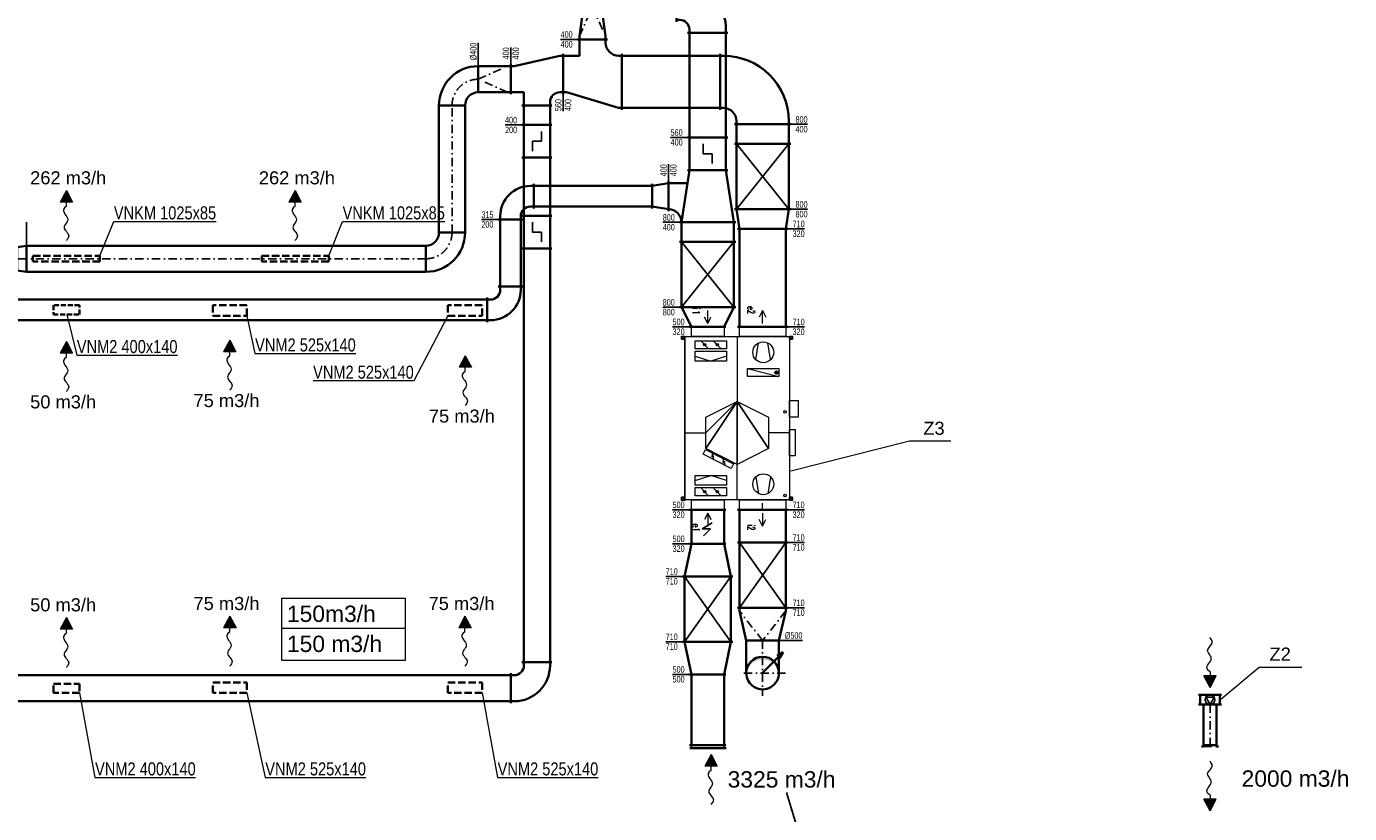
# Model space of a CAD drawing. Header units: millimetres. Extents: x 879679 to 2307614, y -211319 to 627407.
# Tile 7 of 36: x 940953 to 961201, y -178319 to -166270. Entities that reach past the tile are written whole.
import ezdxf
from ezdxf.enums import TextEntityAlignment as Align

# ---------------------------------------------------------------- set-up
doc = ezdxf.new("R2010")
doc.units = ezdxf.units.MM
doc.header["$LTSCALE"] = 10
for name, pattern in [('Carkovana', [0.21, 0.15, -0.06]), ('DASHDOT', [25.4, 12.7, -6.35, 0, -6.35]), ('DASHED', [19.05, 12.7, -6.35])]:
    doc.linetypes.add(name, pattern=pattern)
for name, color, linetype, lineweight in [('DETAILY', 7, 'Continuous', 13), ('Kóty_obecně', 7, 'Continuous', 25), ('POPISY_1', 7, 'Continuous', 13), ('PRIPOJOVACI_HRDLA_1', 7, 'Continuous', 13), ('Standard', 7, 'Continuous', 25), ('VLASTNI_ZARIZENI_1', 7, 'Continuous', 13), ('VZT-komponenty', 30, 'Continuous', 35), ('VZT-potrubi', 30, 'Continuous', 35), ('VZT-sipky', 50, 'Continuous', 15)]:
    doc.layers.add(name, color=color, linetype=linetype, lineweight=lineweight)
doc.layers.add('VZT-komponenty-popis', color=7, linetype='Continuous')
doc.layers.add('VZT-potrubi-popis', color=7, linetype='Continuous')
doc.layers.add('VZT-netisk', color=71, linetype='Continuous', plot=False)
doc.styles.add('Arial_CE', font='arial.ttf')
doc.styles.get("Standard").update_dxf_attribs({"font": 'ic-simplex.shx', "width": 0.8})
doc.styles.add('TXT', font='txt_____.ttf')

# ---------------------------------------------------------------- blocks, each defined once
blk = doc.blocks.new('JEDNOTKA_1-18621-174053_M')
at = {"layer": 'DETAILY'}
for p, q in [((487000, 960000), (612000, 1440000)), ((550000, 1385000), (550000, 1420000)), ((1475000, 1600000), (1475000, 1280000)), ((352000, 1313000), (96000, 1270000)), ((532000, 1402000), (567000, 1402000)), ((2148000, 1313000), (2404000, 1270000)), ((352000, 1086000), (96000, 1129000)), ((2148000, 1086000), (2404000, 1129000)), ((0, 800000), (995000, 800000)), ((300000, 640000), (375000, 400000)), ((1875000, 583000), (1961000, 611000)), ((2500000, 800000), (1955000, 800000)), ((2200000, 640000), (2125000, 400000)), ((75000, 446000), (175000, 546000)), ((1788000, 412000), (1874000, 440000)), ((2325000, 446000), (2425000, 546000)), ((75000, 254000), (175000, 354000)), ((300000, 160000), (375000, 400000)), ((1475000, 0), (1475000, 320000)), ((2200000, 160000), (2125000, 400000)), ((2325000, 254000), (2425000, 354000))]:
    blk.add_line(p, q, dxfattribs=at)
for points in [[(487000, 960000), (487000, 1440000), (612000, 1440000), (612000, 960000)], [(995000, 800000), (1235000, 1280000), (1715000, 1280000)], [(995000, 800000), (1715000, 1280000), (1955000, 800000)], [(62000, 160000), (62000, 640000), (187000, 640000), (187000, 160000)], [(225000, 160000), (225000, 640000), (375000, 640000), (375000, 160000)], [(995000, 800000), (1955000, 800000), (1715000, 320000)], [(995000, 800000), (1715000, 320000), (1475000, 320000)], [(995000, 800000), (1475000, 320000), (1235000, 320000)], [(1730000, 316000), (1948000, 744000), (2019000, 707000), (1801000, 280000)], [(2275000, 640000), (2275000, 160000), (2125000, 160000), (2125000, 640000)], [(2312000, 160000), (2312000, 640000), (2437000, 640000), (2437000, 160000)]]:
    blk.add_lwpolyline(points, close=True, dxfattribs=at)
for centre, radius in [((550000, 1402000), 25000), ((240000, 1200000), 160000), ((2260000, 1200000), 160000), ((1918000, 597000), 12000), ((125000, 496000), 18000), ((1831000, 426000), 12000), ((2375000, 496000), 18000), ((125000, 304000), 18000), ((2375000, 304000), 18000)]:
    blk.add_circle(centre, radius, dxfattribs=at)
at = {"layer": 'PRIPOJOVACI_HRDLA_1'}
for p, q in [((-399000, 1190000), (-299000, 1240000)), ((2901000, 1190000), (2801000, 1240000)), ((-199000, 1190000), (-399000, 1190000)), ((-399000, 1190000), (-299000, 1140000)), ((2701000, 1190000), (2901000, 1190000)), ((2901000, 1190000), (2801000, 1140000)), ((-199000, 350000), (-399000, 350000)), ((-199000, 350000), (-299000, 400000)), ((-199000, 350000), (-299000, 300000)), ((2701000, 350000), (2801000, 400000)), ((2701000, 350000), (2901000, 350000)), ((2701000, 350000), (2801000, 300000))]:
    blk.add_line(p, q, dxfattribs=at)
for points in [[(0, 835000), (-150000, 835000), (-150000, 1545000), (0, 1545000)], [(2500000, 1545000), (2650000, 1545000), (2650000, 835000), (2500000, 835000)], [(0, 100000), (-150000, 100000), (-150000, 600000), (0, 600000)], [(2500000, 600000), (2650000, 600000), (2650000, 100000), (2500000, 100000)]]:
    blk.add_lwpolyline(points, close=True, dxfattribs=at)
at = {"layer": 'VLASTNI_ZARIZENI_1'}
for p, q in [((29000, 1650000), (41000, 1650000)), ((41000, 1600000), (41000, 1650000)), ((2458000, 1650000), (2458000, 1600000)), ((2471000, 1650000), (2458000, 1650000)), ((0, 0), (0, 1600000)), ((0, 1600000), (2500000, 1600000)), ((29000, 1600000), (41000, 1600000)), ((2471000, 1600000), (2458000, 1600000)), ((2500000, 1600000), (2500000, 0)), ((0, 0), (2500000, 0)), ((29000, 0), (41000, 0)), ((41000, -50000), (41000, 0)), ((2458000, 0), (2458000, -50000)), ((2471000, 0), (2458000, 0)), ((29000, -50000), (41000, -50000)), ((2471000, -50000), (2458000, -50000))]:
    blk.add_line(p, q, dxfattribs=at)
for points in [[(-8000, 1600000), (-8000, 1650000), (41000, 1650000), (41000, 1600000)], [(29000, 1650000), (-8000, 1650000), (41000, 1650000)], [(979000, 1600000), (979000, 1735000), (1234000, 1735000), (1234000, 1600000)], [(1420000, 1600000), (1420000, 1690000), (1825000, 1690000), (1825000, 1600000)], [(2508000, 1650000), (2508000, 1600000), (2458000, 1600000), (2458000, 1650000)], [(2471000, 1650000), (2508000, 1650000), (2458000, 1650000)], [(29000, 1600000), (-8000, 1600000), (41000, 1600000)], [(0, 0), (0, 1600000), (2500000, 1600000), (2500000, 0)], [(0, 0), (0, 1600000), (2500000, 1600000), (2500000, 0)], [(2471000, 1600000), (2508000, 1600000), (2458000, 1600000)], [(-8000, -50000), (-8000, 0), (41000, 0), (41000, -50000)], [(29000, 0), (-8000, 0), (41000, 0)], [(2508000, 0), (2508000, -50000), (2458000, -50000), (2458000, 0)], [(2471000, 0), (2508000, 0), (2458000, 0)], [(29000, -50000), (-8000, -50000), (41000, -50000)], [(2471000, -50000), (2508000, -50000), (2458000, -50000)]]:
    blk.add_lwpolyline(points, close=True, dxfattribs=at)
for centre, radius in [((16000, 1625000), 5000), ((2483000, 1625000), 5000), ((1151000, 1533000), 20000), ((2433000, 1533000), 20000), ((16000, -25000), 5000), ((2483000, -25000), 5000)]:
    blk.add_circle(centre, radius, dxfattribs=at)
at = {"layer": 'POPISY_1', "char_height": 113000, "attachment_point": 7, "style": 'TXT'}
for s, insert, width in [('\\W0.56;e2', (-467000, 957000), 134592.78), ('\\W0.61;i2', (2879000, 957000), 124828.92), ('\\W0.92;i1', (-449000, 117000), 170306.7), ('\\W0.70;e1', (2861000, 117000), 155354.38)]:
    blk.add_mtext(s, dxfattribs=dict(at, insert=insert, width=width))
blk = doc.blocks.new('*U232', base_point=(28, -713))
at = {"linetype": 'ByBlock'}
blk.add_hatch(color=0, dxfattribs=at).paths.add_polyline_path([(791, -713), (614, -619), (614, -808)])
at = {"color": 0, "linetype": 'ByBlock', "lineweight": -2}
for p, q in [((551, -713), (614, -713)), ((791, -713), (614, -619)), ((614, -619), (614, -808)), ((791, -713), (614, -808))]:
    blk.add_line(p, q, dxfattribs=at)
blk.add_lwpolyline([(551, -713), (527, -744), (503, -758), (479, -760), (455, -751), (432, -737), (410, -721), (388, -706), (367, -696), (348, -693), (329, -696), (311, -705), (293, -716), (276, -728), (260, -738), (243, -746), (227, -749), (211, -746), (195, -738), (179, -727), (162, -713), (146, -700), (130, -689), (114, -681), (98, -678), (81, -681), (65, -689), (49, -699), (32, -711), (28, -713)], dxfattribs=at)
blk = doc.blocks.new('*U242', base_point=(0, -200))
at = {"color": 0, "linetype": 'ByBlock', "lineweight": -2}
for p, q in [((0, 200), (140, 177.5)), ((0, 200), (0, -200)), ((0, 200), (0, 200)), ((140, 177.5), (140, -177.5)), ((140, 177.5), (140, 177.5)), ((140, -177.5), (0, -200)), ((0, -200), (0, -200)), ((140, -177.5), (140, -177.5))]:
    blk.add_line(p, q, dxfattribs=at)
at = {"color": 2, "linetype": 'DASHDOT', "lineweight": 25}
blk.add_line((0, 0), (140, 0), dxfattribs=at)
blk = doc.blocks.new('*U252', base_point=(550, 550))
at = {"color": 0, "linetype": 'ByBlock', "lineweight": -2}
for p, q in [((-50, 550), (-50, 580)), ((0, 550), (-50, 550)), ((-50, 150), (-50, 550)), ((0, 150), (-50, 150)), ((-50, 150), (-50, 120)), ((150, 0), (150, -50)), ((550, 0), (550, -50)), ((120, -50), (580, -50)), ((150, -50), (550, -50))]:
    blk.add_line(p, q, dxfattribs=at)
for radius in [550, 150]:
    blk.add_arc((0, 0), radius, 0, 90, dxfattribs=at)
blk = doc.blocks.new('*U253', base_point=(1000, 800))
at = {"color": 0, "linetype": 'ByBlock', "lineweight": -2}
for points in [[(0, 800), (0, 830)], [(1000, 800), (1000, 830)], [(0, 800), (1000, 800)], [(0, 800), (0, 0)], [(1000, 800), (1000, 0)], [(0, 0), (0, -30)], [(0, 0), (1000, 0)], [(1000, 0), (1000, -30)]]:
    blk.add_lwpolyline(points, dxfattribs=at)
at = {"color": 2, "linetype": 'ByBlock', "lineweight": 25}
for points in [[(0, 800), (1000, 0)], [(1000, 800), (0, 0)]]:
    blk.add_lwpolyline(points, dxfattribs=at)
blk = doc.blocks.new('*U254', base_point=(0, 200))
at = {"color": 0, "linetype": 'ByBlock', "lineweight": -2}
for p, q in [((0, 200), (0, 230)), ((300, 200), (300, 230)), ((0, 200), (0, 200)), ((0, 200), (0, -200)), ((0, 200), (0, 200)), ((0, 200), (300, 200)), ((300, 200), (300, 200)), ((300, 200), (300, -200)), ((300, 200), (300, 200)), ((0, -200), (0, -200)), ((0, -200), (0, -230)), ((0, -200), (0, -200)), ((300, -200), (0, -200)), ((300, -200), (300, -200)), ((300, -200), (300, -230)), ((300, -200), (300, -200))]:
    blk.add_line(p, q, dxfattribs=at)
blk = doc.blocks.new('*U255', base_point=(500, 140))
at = {"color": 0, "linetype": 'ByBlock', "lineweight": -2}
for p, q in [((0, 200), (0, 230)), ((50, 200), (0, 200)), ((0, 200), (0, 200)), ((0, 200), (0, -200)), ((50, 200), (500, 140)), ((500, 140), (500, 140)), ((500, 140), (500, -140)), ((500, 140), (500, 140)), ((50, -200), (0, -200)), ((0, -200), (0, -230)), ((0, -200), (0, -200)), ((500, -140), (50, -200)), ((500, -140), (500, -140)), ((500, -140), (500, -140))]:
    blk.add_line(p, q, dxfattribs=at)
at = {"color": 2, "linetype": 'DASHDOT', "lineweight": 25}
for p, q in [((50, 200), (500, 0)), ((500, 0), (50, -200))]:
    blk.add_line(p, q, dxfattribs=at)
blk = doc.blocks.new('*U256', base_point=(500, 200))
at = {"color": 0, "linetype": 'ByBlock', "lineweight": -2}
for p, q in [((0, 200), (0, 230)), ((50, 200), (0, 200)), ((0, 200), (0, 200)), ((0, 200), (0, -200)), ((50, 200), (500, 200)), ((500, 200), (500, 200)), ((500, 200), (500, -200)), ((500, 200), (500, 200)), ((50, -200), (0, -200)), ((0, -200), (0, -230)), ((0, -200), (0, -200)), ((500, -200), (50, -200)), ((500, -200), (500, -200)), ((500, -200), (500, -200))]:
    blk.add_line(p, q, dxfattribs=at)
at = {"color": 2, "linetype": 'DASHDOT', "lineweight": 25}
for p, q in [((50, 200), (500, 0)), ((500, 0), (50, -200))]:
    blk.add_line(p, q, dxfattribs=at)
blk = doc.blocks.new('*U257', base_point=(300, 400))
at = {"color": 0, "linetype": 'ByBlock', "lineweight": -2}
for p, q in [((0, 400), (0, 430)), ((300, 400), (300, 430)), ((0, 400), (0, 400)), ((0, 400), (0, -400)), ((0, 400), (0, 400)), ((0, 400), (300, 400)), ((300, 400), (300, 400)), ((300, 400), (300, -400)), ((300, 400), (300, 400)), ((0, -400), (0, -400)), ((0, -400), (0, -430)), ((0, -400), (0, -400)), ((300, -400), (0, -400)), ((300, -400), (300, -400)), ((300, -400), (300, -430)), ((300, -400), (300, -400))]:
    blk.add_line(p, q, dxfattribs=at)
blk = doc.blocks.new('*U258', base_point=(1000, 1000))
at = {"color": 0, "linetype": 'ByBlock', "lineweight": -2}
for p, q in [((-50, 1000), (-50, 1030)), ((0, 1000), (-50, 1000)), ((-50, 200), (-50, 1000)), ((0, 200), (-50, 200)), ((-50, 200), (-50, 170)), ((200, 0), (200, -50)), ((1000, 0), (1000, -50)), ((170, -50), (1030, -50)), ((200, -50), (1000, -50))]:
    blk.add_line(p, q, dxfattribs=at)
for radius in [1000, 200]:
    blk.add_arc((0, 0), radius, 0, 90, dxfattribs=at)
blk = doc.blocks.new('*U259', base_point=(500, 400))
at = {"color": 0, "linetype": 'ByBlock', "lineweight": -2}
for p, q in [((0, 400), (0, 430)), ((500, 400), (500, 430)), ((0, 400), (0, 0)), ((500, 400), (0, 400)), ((500, 0), (500, 400)), ((0, 0), (0, -30)), ((0, 0), (500, 0)), ((500, 0), (500, -30))]:
    blk.add_line(p, q, dxfattribs=at)
at = {"color": 2, "linetype": 'ByBlock', "lineweight": 25}
for p, q in [((100, 270), (250, 270)), ((250, 130), (400, 130))]:
    blk.add_line(p, q, dxfattribs=at)
blk.add_lwpolyline([(250, 270), (250, 130)], dxfattribs=at)
blk = doc.blocks.new('*U260', base_point=(500, 400))
at = {"color": 0, "linetype": 'ByBlock', "lineweight": -2}
for p, q in [((0, 400), (0, 430)), ((500, 400), (500, 430)), ((0, 400), (0, 0)), ((500, 400), (0, 400)), ((500, 0), (500, 400)), ((0, 0), (0, -30)), ((0, 0), (500, 0)), ((500, 0), (500, -30))]:
    blk.add_line(p, q, dxfattribs=at)
at = {"color": 2, "linetype": 'ByBlock', "lineweight": 25}
for p, q in [((250, 270), (400, 270)), ((100, 130), (250, 130))]:
    blk.add_line(p, q, dxfattribs=at)
blk.add_lwpolyline([(250, 130), (250, 270)], dxfattribs=at)
blk = doc.blocks.new('*U261', base_point=(0, 200))
at = {"color": 0, "lineweight": -2}
for p, q in [((0, 600), (0, 200)), ((0, 600), (0, 600)), ((0, 200), (0, 200)), ((200, 0), (600, 0)), ((200, 0), (200, 0)), ((600, 0), (600, 0))]:
    blk.add_line(p, q, dxfattribs=at)
at = {"color": 2, "linetype": 'DASHDOT', "lineweight": 25}
for p, q in [((0, 400), (0, 400)), ((400, 0), (400, 0))]:
    blk.add_line(p, q, dxfattribs=at)
at = {"color": 0, "lineweight": -2}
for radius in [600, 200]:
    blk.add_arc((0, 0), radius, 0, 90, dxfattribs=at)
at = {"color": 2, "linetype": 'DASHDOT', "lineweight": 25}
blk.add_arc((0, 0), 400, 0, 90, dxfattribs=at)
blk = doc.blocks.new('*U262', base_point=(0, 200))
at = {"color": 0, "lineweight": -2}
for p, q in [((0, 600), (0, 200)), ((0, 600), (0, 600)), ((0, 200), (0, 200)), ((200, 0), (600, 0)), ((200, 0), (200, 0)), ((600, 0), (600, 0))]:
    blk.add_line(p, q, dxfattribs=at)
at = {"color": 2, "linetype": 'DASHDOT', "lineweight": 25}
for p, q in [((0, 400), (0, 400)), ((400, 0), (400, 0))]:
    blk.add_line(p, q, dxfattribs=at)
at = {"color": 0, "lineweight": -2}
for radius in [600, 200]:
    blk.add_arc((0, 0), radius, 0, 90, dxfattribs=at)
at = {"color": 2, "linetype": 'DASHDOT', "lineweight": 25}
blk.add_arc((0, 0), 400, 0, 90, dxfattribs=at)
blk = doc.blocks.new('*U267', base_point=(0, 800))
at = {"color": 0, "linetype": 'ByBlock', "lineweight": -2}
for p, q in [((-600, 170), (-600, 630)), ((-400, 0), (-280, 800)), ((-310, 800), (310, 800)), ((280, 800), (400, 0)), ((-310, 600), (-600, 600)), ((-430, 0), (430, 0))]:
    blk.add_line(p, q, dxfattribs=at)
blk.add_arc((-600, 0), 200, 0, 90, dxfattribs=at)
blk = doc.blocks.new('*U269', base_point=(500, 560))
at = {"color": 0, "linetype": 'ByBlock', "lineweight": -2}
for p, q in [((0, 560), (0, 590)), ((0, 560), (0, 0)), ((500, 560), (0, 560)), ((500, 560), (500, 590)), ((500, 0), (500, 560)), ((0, 0), (0, -30)), ((0, 0), (500, 0)), ((500, 0), (500, -30))]:
    blk.add_line(p, q, dxfattribs=at)
at = {"color": 2, "linetype": 'ByBlock', "lineweight": 25}
for p, q in [((100, 210), (250, 210)), ((250, 350), (400, 350))]:
    blk.add_line(p, q, dxfattribs=at)
blk.add_lwpolyline([(250, 210), (250, 350)], dxfattribs=at)
blk = doc.blocks.new('*U270', base_point=(1600, 0))
at = {"color": 0, "linetype": 'ByBlock', "lineweight": -2}
for p, q in [((0, 560), (0, 590)), ((1600, 560), (0, 560)), ((0, 560), (0, 0)), ((1600, 560), (1600, 590)), ((1600, 0), (1600, 560)), ((0, 0), (0, -30)), ((0, 0), (1600, 0)), ((1600, 0), (1600, -30))]:
    blk.add_line(p, q, dxfattribs=at)
blk = doc.blocks.new('*U272', base_point=(1502.855, 400))
at = {"color": 0, "linetype": 'ByBlock', "lineweight": -2}
for p, q in [((0, 800), (0, 830)), ((1502.855, 800), (1502.855, 830)), ((1502.855, 800), (0, 800)), ((0, 800), (0, 0)), ((1502.855, 0), (1502.855, 800)), ((0, 0), (0, -30)), ((0, 0), (1502.855, 0)), ((1502.855, 0), (1502.855, -30))]:
    blk.add_line(p, q, dxfattribs=at)
blk = doc.blocks.new('*U273', base_point=(710, 710))
at = {"color": 0, "linetype": 'ByBlock', "lineweight": -2}
for p, q in [((-50, 710), (-50, 740)), ((0, 710), (-50, 710)), ((-50, 150), (-50, 710)), ((0, 150), (-50, 150)), ((-50, 150), (-50, 120)), ((150, 0), (150, -50)), ((710, 0), (710, -50)), ((120, -50), (740, -50)), ((150, -50), (710, -50))]:
    blk.add_line(p, q, dxfattribs=at)
for radius in [710, 150]:
    blk.add_arc((0, 0), radius, 0, 90, dxfattribs=at)
blk = doc.blocks.new('*U351', base_point=(750, 250))
at = {"linetype": 'ByBlock'}
blk.add_hatch(color=0, dxfattribs=at).paths.add_polyline_path([(500, 500, 1), (500, 0, -0.819804)])
at = {"color": 0, "linetype": 'ByBlock', "lineweight": -2}
for p, q in [((0, 0), (0, 500)), ((500, 500), (0, 500)), ((0, 0), (500, 0))]:
    blk.add_line(p, q, dxfattribs=at)
at = {"color": 2, "linetype": 'DASHDOT', "lineweight": 25}
for p, q in [((500, 600), (500, -100)), ((0, 250), (850, 250))]:
    blk.add_line(p, q, dxfattribs=at)
at = {"color": 0, "linetype": 'ByBlock', "lineweight": -2}
for start, end in [(90, 270), (270, 90)]:
    blk.add_arc((500, 250), 250, start, end, dxfattribs=at)
blk = doc.blocks.new('*U103', base_point=(137, -614))
at = {"color": 0, "linetype": 'ByBlock', "lineweight": -2}
for p, q in [((586, -614), (485, -589)), ((137, -614), (586, -614)), ((586, -614), (485, -639))]:
    blk.add_line(p, q, dxfattribs=at)
blk = doc.blocks.new('*U352', base_point=(1000, 710))
at = {"color": 0, "linetype": 'ByBlock', "lineweight": -2}
for points in [[(0, 710), (0, 740)], [(0, 710), (1000, 710)], [(0, 710), (0, 0)], [(1000, 710), (1000, 740)], [(1000, 710), (1000, 0)], [(0, 0), (0, -30)], [(0, 0), (1000, 0)], [(1000, 0), (1000, -30)]]:
    blk.add_lwpolyline(points, dxfattribs=at)
at = {"color": 2, "linetype": 'ByBlock', "lineweight": 25}
for points in [[(0, 710), (1000, 0)], [(1000, 710), (0, 0)]]:
    blk.add_lwpolyline(points, dxfattribs=at)
blk = doc.blocks.new('*U353', base_point=(1000, 710))
at = {"color": 0, "linetype": 'ByBlock', "lineweight": -2}
for points in [[(0, 710), (0, 740)], [(0, 710), (1000, 710)], [(0, 710), (0, 0)], [(1000, 710), (1000, 740)], [(1000, 710), (1000, 0)], [(0, 0), (0, -30)], [(0, 0), (1000, 0)], [(1000, 0), (1000, -30)]]:
    blk.add_lwpolyline(points, dxfattribs=at)
at = {"color": 2, "linetype": 'ByBlock', "lineweight": 25}
for points in [[(0, 710), (1000, 0)], [(1000, 710), (0, 0)]]:
    blk.add_lwpolyline(points, dxfattribs=at)
blk = doc.blocks.new('*U354', base_point=(500, 355))
at = {"color": 0, "linetype": 'ByBlock', "lineweight": -2}
for p, q in [((0, 250), (500, 355)), ((0, 250), (0, 280)), ((0, 250), (0, 250)), ((0, 250), (0, -250)), ((0, 250), (0, 250)), ((500, 355), (500, 385)), ((500, 355), (500, 355)), ((500, 355), (500, -355)), ((500, 355), (500, 355)), ((0, -250), (0, -250)), ((0, -250), (0, -280)), ((0, -250), (0, -250)), ((500, -355), (0, -250)), ((500, -355), (500, -355)), ((500, -355), (500, -385)), ((500, -355), (500, -355))]:
    blk.add_line(p, q, dxfattribs=at)
blk = doc.blocks.new('*U355', base_point=(1082.941, 250))
at = {"color": 0, "linetype": 'ByBlock', "lineweight": -2}
for p, q in [((0, 500), (0, 530)), ((1082.941, 500), (0, 500)), ((0, 500), (0, 0)), ((1082.941, 500), (1082.941, 530)), ((1082.941, 0), (1082.941, 500)), ((0, 0), (0, -30)), ((0, 0), (1082.941, 0)), ((1082.941, 0), (1082.941, -30))]:
    blk.add_line(p, q, dxfattribs=at)
blk = doc.blocks.new('*U356', base_point=(500, 250))
at = {"color": 0, "linetype": 'ByBlock', "lineweight": -2}
for p, q in [((0, 355), (0, 385)), ((50, 355), (0, 355)), ((0, 355), (0, 355)), ((0, 355), (0, -355)), ((50, 355), (500, 250)), ((500, 250), (500, 250)), ((500, 250), (500, -250)), ((500, 250), (500, 250)), ((50, -355), (0, -355)), ((0, -355), (0, -385)), ((0, -355), (0, -355)), ((500, -250), (50, -355)), ((500, -250), (500, -250)), ((500, -250), (500, -250))]:
    blk.add_line(p, q, dxfattribs=at)
at = {"color": 2, "linetype": 'DASHDOT', "lineweight": 25}
for p, q in [((50, 355), (500, 0)), ((500, 0), (50, -355))]:
    blk.add_line(p, q, dxfattribs=at)
blk = doc.blocks.new('*U371', base_point=(-100, 0))
at = {"color": 0, "linetype": 'ByBlock', "lineweight": -2}
for p, q in [((-100, 0), (-130, 0)), ((-100, 20), (-100, 0)), ((100, 20), (100, 0)), ((100, 0), (130, 0))]:
    blk.add_line(p, q, dxfattribs=at)
at = {"color": 2, "linetype": 'DASHED', "lineweight": 25}
blk.add_line((-100, 0), (100, 0), dxfattribs=at)
blk = doc.blocks.new('*U372', base_point=(150, 150))
at = {"color": 0, "linetype": 'ByBlock', "lineweight": -2}
for p, q in [((0, 324), (0, -24)), ((150, 300), (0, 300)), ((150, -24), (150, 324)), ((0, 0), (150, 0))]:
    blk.add_line(p, q, dxfattribs=at)
at = {"color": 2, "linetype": 'ByBlock', "lineweight": 25}
for p, q in [((150, 150), (38, 215)), ((38, 215), (38, 85)), ((38, 85), (150, 150))]:
    blk.add_line(p, q, dxfattribs=at)
blk.add_circle((75, 150), 75, dxfattribs=at)
blk = doc.blocks.new('*U393')
at = {"color": 0, "linetype": 'ByBlock', "lineweight": -2}
for points in [[(0, 800), (0, 830)], [(1000, 800), (1000, 830)], [(0, 800), (1000, 800)], [(0, 800), (0, 0)], [(1000, 800), (1000, 0)], [(0, 0), (0, -30)], [(0, 0), (1000, 0)], [(1000, 0), (1000, -30)]]:
    blk.add_lwpolyline(points, dxfattribs=at)
at = {"color": 2, "linetype": 'ByBlock', "lineweight": 25}
for points in [[(0, 800), (1000, 0)], [(1000, 800), (0, 0)]]:
    blk.add_lwpolyline(points, dxfattribs=at)
blk = doc.blocks.new('*U408')
at = {"color": 0, "linetype": 'ByBlock', "lineweight": -2}
for p, q in [((0, 200), (0, 0)), ((620, 200), (0, 200)), ((0, 0), (620, 0)), ((620, 0), (620, 200))]:
    blk.add_line(p, q, dxfattribs=at)
at = {"color": 2, "linetype": 'DASHDOT', "lineweight": 25}
blk.add_line((0, 100), (620, 100), dxfattribs=at)
blk = doc.blocks.new('*U414')
at = {"color": 0, "linetype": 'ByBlock', "lineweight": -2}
for p, q in [((-280, 0), (-250, 0)), ((-250, 0), (250, 0)), ((250, 0), (280, 0))]:
    blk.add_line(p, q, dxfattribs=at)
at = {"color": 2, "linetype": 'ByBlock', "lineweight": 25}
for p, q in [((-250, 48), (250, 48)), ((-250, 0), (-250, 48)), ((250, 0), (250, 48))]:
    blk.add_line(p, q, dxfattribs=at)
blk = doc.blocks.new('*U435')
at = {"color": 0, "linetype": 'ByBlock', "lineweight": -2}
for p, q in [((0, 500), (0, 530)), ((520, 500), (0, 500)), ((0, 500), (0, 0)), ((520, 500), (520, 530)), ((520, 0), (520, 500)), ((0, 0), (0, -30)), ((0, 0), (520, 0)), ((520, 0), (520, -30))]:
    blk.add_line(p, q, dxfattribs=at)
blk = doc.blocks.new('*U436', base_point=(0, -250))
at = {"color": 0, "linetype": 'ByBlock', "lineweight": -2}
for p, q in [((0, 250), (500, 355)), ((0, 250), (0, 280)), ((0, 250), (0, 250)), ((0, 250), (0, -250)), ((0, 250), (0, 250)), ((500, 355), (500, 385)), ((500, 355), (500, 355)), ((500, 355), (500, -355)), ((500, 355), (500, 355)), ((0, -250), (0, -250)), ((0, -250), (0, -280)), ((0, -250), (0, -250)), ((500, -355), (0, -250)), ((500, -355), (500, -355)), ((500, -355), (500, -385)), ((500, -355), (500, -355))]:
    blk.add_line(p, q, dxfattribs=at)
blk = doc.blocks.new('*U437', base_point=(0, -400))
at = {"color": 0, "linetype": 'ByBlock', "lineweight": -2}
for p, q in [((0, 400), (0, 430)), ((0, 400), (0, 400)), ((0, 400), (0, -400)), ((0, 400), (0, 400)), ((0, 400), (300, 250)), ((300, 250), (300, 280)), ((300, 250), (300, 250)), ((300, 250), (300, -250)), ((300, 250), (300, 250)), ((300, -250), (0, -400)), ((0, -400), (0, -400)), ((0, -400), (0, -430)), ((0, -400), (0, -400)), ((300, -250), (300, -250)), ((300, -250), (300, -280)), ((300, -250), (300, -250))]:
    blk.add_line(p, q, dxfattribs=at)
blk = doc.blocks.new('*U438', base_point=(1500, 710))
at = {"color": 0, "linetype": 'ByBlock', "lineweight": -2}
for p, q in [((0, 710), (0, 740)), ((1500, 710), (0, 710)), ((0, 710), (0, 0)), ((1500, 710), (1500, 740)), ((1500, 0), (1500, 710)), ((0, 0), (0, -30)), ((0, 0), (1500, 0)), ((1500, 0), (1500, -30))]:
    blk.add_line(p, q, dxfattribs=at)
blk = doc.blocks.new('*U439', base_point=(0, -400))
at = {"color": 0, "linetype": 'ByBlock', "lineweight": -2}
for p, q in [((0, 400), (0, 430)), ((0, 400), (0, 400)), ((0, 400), (0, -400)), ((0, 400), (0, 400)), ((0, 400), (300, 355)), ((300, 355), (300, 385)), ((300, 355), (300, 355)), ((300, 355), (300, -355)), ((300, 355), (300, 355)), ((300, -355), (0, -400)), ((0, -400), (0, -400)), ((0, -400), (0, -430)), ((0, -400), (0, -400)), ((300, -355), (300, -355)), ((300, -355), (300, -385)), ((300, -355), (300, -355))]:
    blk.add_line(p, q, dxfattribs=at)
blk = doc.blocks.new('*U440', base_point=(0, 355))
at = {"color": 0, "linetype": 'ByBlock', "lineweight": -2}
for p, q in [((0, 355), (0, 385)), ((0, 355), (0, 355)), ((0, 355), (0, -355)), ((0, 355), (0, 355)), ((0, 355), (500, 355)), ((500, 355), (500, 385)), ((500, 355), (500, 355)), ((500, 355), (500, -355)), ((500, 355), (500, 355)), ((0, -355), (0, -355)), ((0, -355), (0, -385)), ((0, -355), (0, -355)), ((500, -355), (0, -355)), ((500, -355), (500, -355)), ((500, -355), (500, -385)), ((500, -355), (500, -355))]:
    blk.add_line(p, q, dxfattribs=at)
blk = doc.blocks.new('*U449', base_point=(465, -50))
at = {"color": 0, "linetype": 'ByBlock', "lineweight": -2}
for p, q in [((-50, 465), (-50, 495)), ((0, 465), (-50, 465)), ((-50, 150), (-50, 465)), ((0, 150), (-50, 150)), ((-50, 150), (-50, 120)), ((150, 0), (150, -50)), ((465, 0), (465, -50)), ((120, -50), (495, -50)), ((150, -50), (465, -50))]:
    blk.add_line(p, q, dxfattribs=at)
for radius in [465, 150]:
    blk.add_arc((0, 0), radius, 0, 90, dxfattribs=at)
blk = doc.blocks.new('*U450', base_point=(6332.941, 200))
at = {"color": 0, "linetype": 'ByBlock', "lineweight": -2}
for p, q in [((0, 400), (0, 430)), ((6332.941, 400), (6332.941, 430)), ((6332.941, 400), (0, 400)), ((0, 400), (0, 0)), ((6332.941, 0), (6332.941, 400)), ((0, 0), (0, -30)), ((0, 0), (6332.941, 0)), ((6332.941, 0), (6332.941, -30))]:
    blk.add_line(p, q, dxfattribs=at)
blk = doc.blocks.new('*U451', base_point=(250, -157.5))
at = {"color": 0, "linetype": 'ByBlock', "lineweight": -2}
for p, q in [((0, 200), (0, 230)), ((0, 200), (0, 200)), ((0, 200), (0, -200)), ((0, 200), (0, 200)), ((0, 200), (250, 157.5)), ((250, 157.5), (250, 187.5)), ((250, 157.5), (250, 157.5)), ((250, 157.5), (250, -157.5)), ((250, 157.5), (250, 157.5)), ((250, -157.5), (0, -200)), ((0, -200), (0, -200)), ((0, -200), (0, -230)), ((0, -200), (0, -200)), ((250, -157.5), (250, -157.5)), ((250, -157.5), (250, -187.5)), ((250, -157.5), (250, -157.5))]:
    blk.add_line(p, q, dxfattribs=at)
blk = doc.blocks.new('*U452', base_point=(465, -50))
at = {"color": 0, "linetype": 'ByBlock', "lineweight": -2}
for p, q in [((-50, 465), (-50, 495)), ((0, 465), (-50, 465)), ((-50, 150), (-50, 465)), ((0, 150), (-50, 150)), ((-50, 150), (-50, 120)), ((150, 0), (150, -50)), ((465, 0), (465, -50)), ((120, -50), (495, -50)), ((150, -50), (465, -50))]:
    blk.add_line(p, q, dxfattribs=at)
for radius in [465, 150]:
    blk.add_arc((0, 0), radius, 0, 90, dxfattribs=at)
blk = doc.blocks.new('*U453', base_point=(1025.441, 157.5))
at = {"color": 0, "linetype": 'ByBlock', "lineweight": -2}
for p, q in [((0, 315), (0, 345)), ((1025.441, 315), (0, 315)), ((0, 315), (0, 0)), ((1025.441, 315), (1025.441, 345)), ((1025.441, 0), (1025.441, 315)), ((0, 0), (0, -30)), ((0, 0), (1025.441, 0)), ((1025.441, 0), (1025.441, -30))]:
    blk.add_line(p, q, dxfattribs=at)
blk = doc.blocks.new('*U454', base_point=(800, 0))
at = {"color": 0, "linetype": 'ByBlock', "lineweight": -2}
for p, q in [((0, 900), (-30, 900)), ((0, 650), (0, 900)), ((0, 900), (560, 900)), ((0, 900), (0, 900)), ((560, 900), (560, 900)), ((560, 900), (590, 900)), ((560, 850), (800, 50)), ((-250, 650), (-250, 680)), ((-250, 650), (-250, 650)), ((-250, 650), (0, 650)), ((-250, 250), (-250, 650)), ((-250, 250), (-200, 250)), ((-250, 250), (-250, 250)), ((-250, 250), (-250, 220)), ((0, 0), (-30, 0)), ((0, 0), (0, 0)), ((0, 0), (800, 0)), ((800, 0), (800, 0)), ((800, 0), (830, 0))]:
    blk.add_line(p, q, dxfattribs=at)
for points in [[(560, 850), (560, 900)], [(0, 50), (0, 0)], [(800, 50), (800, 0)]]:
    blk.add_lwpolyline(points, dxfattribs=at)
blk.add_arc((-200, 50), 200, 0, 90, dxfattribs=at)
blk = doc.blocks.new('*U455', base_point=(560, 0))
at = {"color": 0, "linetype": 'ByBlock', "lineweight": -2}
for p, q in [((-200, 600), (-200, 630)), ((0, 800), (-30, 800)), ((0, 600), (0, 800)), ((0, 800), (400, 800)), ((0, 800), (0, 800)), ((400, 800), (400, 800)), ((400, 800), (430, 800)), ((400, 750), (560, 50)), ((-200, 600), (-200, 600)), ((-200, 600), (0, 600)), ((-200, 200), (-200, 600)), ((-200, 200), (-150, 200)), ((-200, 200), (-200, 200)), ((-200, 200), (-200, 170)), ((0, 0), (-30, 0)), ((0, 0), (0, 0)), ((0, 0), (560, 0)), ((560, 0), (560, 0)), ((560, 0), (590, 0))]:
    blk.add_line(p, q, dxfattribs=at)
for points in [[(400, 750), (400, 800)], [(0, 50), (0, 0)], [(560, 50), (560, 0)]]:
    blk.add_lwpolyline(points, dxfattribs=at)
blk.add_arc((-150, 50), 150, 0, 90, dxfattribs=at)
blk = doc.blocks.new('*U456', base_point=(890, 200))
at = {"color": 0, "linetype": 'ByBlock', "lineweight": -2}
for p, q in [((0, 400), (0, 430)), ((890, 400), (890, 430)), ((890, 400), (0, 400)), ((0, 400), (0, 0)), ((890, 0), (890, 400)), ((0, 0), (0, -30)), ((0, 0), (890, 0)), ((890, 0), (890, -30))]:
    blk.add_line(p, q, dxfattribs=at)
blk = doc.blocks.new('*U457', base_point=(0, 200))
at = {"color": 0, "linetype": 'ByBlock', "lineweight": -2}
for p, q in [((0, 400), (0, 430)), ((13200, 400), (13200, 430)), ((13200, 400), (0, 400)), ((0, 400), (0, 0)), ((13200, 0), (13200, 400)), ((0, 0), (0, -30)), ((0, 0), (13200, 0)), ((13200, 0), (13200, -30))]:
    blk.add_line(p, q, dxfattribs=at)
blk = doc.blocks.new('*U458', base_point=(0, 157.5))
at = {"color": 0, "linetype": 'ByBlock', "lineweight": -2}
for p, q in [((0, 315), (0, 345)), ((1810.355, 315), (0, 315)), ((0, 315), (0, 0)), ((1810.355, 315), (1810.355, 345)), ((1810.355, 0), (1810.355, 315)), ((0, 0), (0, -30)), ((0, 0), (1810.355, 0)), ((1810.355, 0), (1810.355, -30))]:
    blk.add_line(p, q, dxfattribs=at)
blk = doc.blocks.new('*U459', base_point=(0, 158))
at = {"color": 0, "linetype": 'ByBlock', "lineweight": -2}
for p, q in [((0, 315), (0, 345)), ((22950, 315), (0, 315)), ((0, 315), (0, 0)), ((0, 0), (0, -30)), ((0, 0), (22950, 0))]:
    blk.add_line(p, q, dxfattribs=at)
blk = doc.blocks.new('*U460', base_point=(0, 200))
at = {"color": 0, "linetype": 'ByBlock', "lineweight": -2}
for p, q in [((0, 400), (0, 0)), ((6112.5, 400), (0, 400)), ((6112.5, 0), (6112.5, 400)), ((0, 0), (6112.5, 0))]:
    blk.add_line(p, q, dxfattribs=at)
at = {"color": 2, "linetype": 'DASHDOT', "lineweight": 25}
blk.add_line((0, 200), (6112.5, 200), dxfattribs=at)
blk = doc.blocks.new('*U461', base_point=(1947.941, 200))
at = {"color": 0, "linetype": 'ByBlock', "lineweight": -2}
for p, q in [((0, 400), (0, 0)), ((1947.941, 400), (0, 400)), ((1947.941, 0), (1947.941, 400)), ((0, 0), (1947.941, 0))]:
    blk.add_line(p, q, dxfattribs=at)
at = {"color": 2, "linetype": 'DASHDOT', "lineweight": 25}
blk.add_line((0, 200), (1947.941, 200), dxfattribs=at)

msp = doc.modelspace()

# ---------------------------------------------------------------- linework, layer by layer
at = {"layer": 'Kóty_obecně', "color": 0, "linetype": 'Continuous', "lineweight": 13}
for points in [[(942077.9, -169784), (942288.2, -169255.5), (943856.3, -169255.5)], [(945577.9, -169784), (945788.2, -169255.5), (947356.3, -169255.5)], [(941569.9, -170679), (941721.5, -171302.1), (943262.7, -171302.1)], [(944327.9, -170699), (944449.9, -171277.4), (945991.1, -171277.4)], [(947402.9, -170699), (946881.7, -171694.4), (945340.5, -171694.4)], [(941765.4, -176471.5), (942000.5, -177767.2), (943541.7, -177767.2)], [(944327.9, -176471.5), (944605.6, -177767.2), (946146.8, -177767.2)], [(947927.9, -176471.5), (948161.4, -177767.2), (949702.6, -177767.2)]]:
    msp.add_lwpolyline(points, dxfattribs=at)
at = {"layer": 'Standard', "color": 0, "linetype": 'Continuous', "lineweight": 13, "ltscale": 1000}
for p, q in [((954465.4, -172616.8), (952650.8, -173076.6)), ((955098.3, -172616.8), (954465.4, -172616.8)), ((952218.3, -173668.5), (952218.3, -173568.5)), ((944859, -175481.6), (946747.7, -175481.6)), ((959232.2, -176566.5), (959820.1, -176078.6)), ((959820.1, -176078.6), (960468.1, -176078.6))]:
    msp.add_line(p, q, dxfattribs=at)
at = {"layer": 'Standard', "color": 0, "linetype": 'Continuous', "lineweight": 25, "ltscale": 1000}
for p, q in [((951863.3, -173668.5), (952573.3, -173668.5)), ((951291.6, -173960.2), (951445.6, -173869.2)), ((951421.6, -173960.2), (951291.6, -173960.2)), ((951315.5, -174066.3), (951421.6, -173960.2)), ((951132.8, -177271.5), (951623.8, -177271.5))]:
    msp.add_line(p, q, dxfattribs=at)
at = {"layer": 'Standard', "color": 0, "linetype": 'Continuous', "lineweight": 13}
msp.add_lwpolyline([(944859, -175023.1), (946747.7, -175023.1), (946747.7, -175978.6), (944859, -175978.6), (944859, -175023.1)], close=True, dxfattribs=at)
at = {"layer": 'VZT-komponenty', "color": 170, "linetype": 'Carkovana', "ltscale": 75}
for points in [[(941052.9, -169784), (942077.9, -169784), (942077.9, -169869), (941052.9, -169869)], [(944552.9, -169784), (945577.9, -169784), (945577.9, -169869), (944552.9, -169869)], [(941365.4, -176331.5), (941765.4, -176331.5), (941765.4, -176471.5), (941365.4, -176471.5)], [(943802.9, -176311.5), (944327.9, -176311.5), (944327.9, -176471.5), (943802.9, -176471.5)], [(947402.9, -176311.5), (947927.9, -176311.5), (947927.9, -176471.5), (947402.9, -176471.5)]]:
    msp.add_lwpolyline(points, close=True, dxfattribs=at)
at = {"layer": 'VZT-komponenty', "color": 10, "linetype": 'Carkovana', "ltscale": 50}
msp.add_lwpolyline([(941365.4, -170679), (941765.4, -170679), (941765.4, -170539), (941365.4, -170539)], close=True, dxfattribs=at)
at = {"layer": 'VZT-komponenty', "color": 10, "linetype": 'Carkovana', "ltscale": 75}
for points in [[(943802.9, -170699), (944327.9, -170699), (944327.9, -170539), (943802.9, -170539)], [(947402.9, -170699), (947927.9, -170699), (947927.9, -170539), (947402.9, -170539)]]:
    msp.add_lwpolyline(points, close=True, dxfattribs=at)
at = {"layer": 'VZT-komponenty-popis', "color": 2}
msp.add_line((950978.3, -170568.5), (950690.3, -170568.5), dxfattribs=at)
at = {"layer": 'VZT-netisk'}
msp.add_lwpolyline([(959193.3, -199846.4), (952584.6, -177996.9)], dxfattribs=at)
at = {"layer": 'VZT-potrubi-popis', "color": 2}
for p, q in [((947865.4, -166878.5), (947865.4, -166518.5)), ((948365.4, -166878.5), (948365.4, -166590.5)), ((949415.4, -166468.5), (949127.4, -166468.5)), ((949165.4, -167278.5), (949165.4, -167566.5)), ((948565.4, -167778.5), (948277.4, -167778.5)), ((952618.3, -167768.5), (952906.3, -167768.5)), ((951098.3, -167968.5), (950810.3, -167968.5)), ((950778.3, -168668.5), (950778.3, -168380.5)), ((940952.9, -169626.5), (940952.9, -169266.5)), ((948202.9, -169226), (947914.9, -169226)), ((950978.3, -169268.5), (950690.3, -169268.5)), ((952618.3, -169068.5), (952906.3, -169068.5)), ((952573.3, -169368.5), (952861.3, -169368.5)), ((951128.3, -170868.5), (950840.3, -170868.5)), ((952573.3, -170868.5), (952861.3, -170868.5)), ((951128.3, -173668.5), (950840.3, -173668.5)), ((952573.3, -173668.5), (952861.3, -173668.5)), ((951128.3, -174188.5), (950840.3, -174188.5)), ((952573.3, -174168.5), (952861.3, -174168.5)), ((951023.3, -174688.5), (950735.3, -174688.5)), ((952573.3, -175168.5), (952861.3, -175168.5)), ((951023.3, -175688.5), (950735.3, -175688.5)), ((952468.3, -175668.5), (952828.3, -175668.5)), ((951128.3, -176188.5), (950840.3, -176188.5))]:
    msp.add_line(p, q, dxfattribs=at)

# ---------------------------------------------------------------- block references
at = {"layer": 'VLASTNI_ZARIZENI_1', "color": 0, "linetype": 'Continuous', "lineweight": 13, "xscale": 0.001, "yscale": 0.001, "zscale": 0.001, "rotation": 270}
msp.add_blockref('JEDNOTKA_1-18621-174053_M', (951028.3, -171018.5), dxfattribs=at)
at = {"layer": 'VZT-komponenty', "color": 170}
for name, p, rotation in [('*U253', (952618.3, -169068.5), 270), ('*U353', (951023.3, -174688.5), 90)]:
    msp.add_blockref(name, p, dxfattribs=dict(at, rotation=rotation))
at = {"layer": 'VZT-komponenty', "color": 1, "rotation": 270}
msp.add_blockref('*U393', (950978.3, -169568.5), dxfattribs=at)
at = {"layer": 'VZT-komponenty', "color": 10}
for name, p, rotation in [('*U352', (951863.3, -174168.5), 90), ('*U372', (959065.4, -176651.5), 270)]:
    msp.add_blockref(name, p, dxfattribs=dict(at, rotation=rotation))
at = {"layer": 'VZT-komponenty', "color": 170}
msp.add_blockref('*U414', (951382.8, -177319.1), dxfattribs=at)
at = {"layer": 'VZT-komponenty', "color": 10}
msp.add_blockref('*U371', (958965.4, -177291.5), dxfattribs=at)
at = {"layer": 'VZT-potrubi', "color": 10}
for name, p in [('*U273', (951658.3, -165608.5)), ('*U267', (951378.3, -168468.5)), ('*U458', (948717.9, -168868.5))]:
    msp.add_blockref(name, p, dxfattribs=at)
at = {"layer": 'VZT-potrubi', "color": 170}
for name, p, rotation in [('*U255', (949475.4, -165968.5), 90), ('*U455', (949165.4, -166718.5), 90), ('*U272', (950065.4, -167118.5), 180), ('*U261', (947665.4, -167478.5), 90), ('*U256', (947865.4, -167278.5), 180), ('*U461', (947465.4, -167478.5), 90), ('*U254', (948565.4, -167778.5), 90), ('*U259', (948565.4, -167778.5), 90), ('*U257', (952618.3, -168068.5), 270), ('*U456', (948765.4, -168278.5), 90), ('*U260', (948565.4, -169168.5), 90), ('*U439', (951818.3, -169068.5), 270), ('*U262', (947265.4, -169426.5), 270), ('*U438', (952573.3, -170868.5), 270), ('*U242', (940952.9, -169626.5), 180), ('*U460', (947065.4, -169826.5), 180), ('*U450', (948765.4, -176001.5), 270), ('*U435', (951128.3, -173668.5), 270), ('*U436', (951128.3, -174188.5), 270), ('*U252', (948965.4, -176601.5, 3900), 270), ('*U457', (948365.4, -176401.5), 180), ('*U355', (951378.3, -176188.5), 90)]:
    msp.add_blockref(name, p, dxfattribs=dict(at, rotation=rotation))
at = {"layer": 'VZT-potrubi', "color": 10}
for name, p, rotation in [('*U270', (951098.3, -167968.5), 270), ('*U269', (951658.3, -168468.5), 270), ('*U451', (950528.3, -168711), 180), ('*U452', (948717.9, -168711), 90), ('*U453', (948360.4, -169226), 90), ('*U257', (951778.3, -169568.5), 270), ('*U449', (948002.9, -170766.5), 270), ('*U459', (948002.9, -170609), 180), ('*U440', (952573.3, -173668.5), 270), ('*U356', (952468.3, -175668.5), 270), ('*U351', (952218.3, -176418.5), 270), ('*U103', (952213.8, -176168.5), 44.99999999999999), ('*U408', (958965.4, -176651.5), 270)]:
    msp.add_blockref(name, p, dxfattribs=dict(at, rotation=rotation))
at = {"layer": 'VZT-potrubi', "color": 170, "xscale": -1}
for name, p, rotation in [('*U454', (950065.4, -167518.5), 89.99999999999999), ('*U354', (951733.3, -175688.5), 270)]:
    msp.add_blockref(name, p, dxfattribs=dict(at, rotation=rotation))
at = {"layer": 'VZT-potrubi', "color": 170}
msp.add_blockref('*U258', (952618.3, -166718.5), dxfattribs=at)
at = {"layer": 'VZT-potrubi', "color": 1, "rotation": 270}
msp.add_blockref('*U437', (950978.3, -170568.5), dxfattribs=at)
at = {"layer": 'VZT-sipky', "xscale": -1, "rotation": 270}
for p in [(941565.4, -169545.6), (945065.4, -169545.6), (944065.4, -171837), (941565.4, -171857), (947667.5, -172074.5), (941565.4, -176082.3), (944065.7, -176062.3), (947662.9, -176062.3), (951429.9, -178180.6)]:
    msp.add_blockref('*U232', p, dxfattribs=at)
at = {"layer": 'VZT-sipky', "rotation": 270}
for p in [(959065.4, -175624.7), (959065.4, -177515.6)]:
    msp.add_blockref('*U232', p, dxfattribs=at)

# ---------------------------------------------------------------- texts
at = {"layer": 'Kóty_obecně', "color": 0, "linetype": 'Continuous', "lineweight": 13, "style": 'Arial_CE'}
for s, insert, char_height, width, attachment_point in [('{\\C7;262 m3/h}\\P', (941009.5, -168690.1), 200, 1270, 7), ('{\\C7;262 m3/h}\\P', (944509.5, -168690.1), 200, 1270, 7), ('{\\C7;50 m3/h}\\P', (941009.5, -172120), 200, 1270, 7), ('{\\C7;75 m3/h}\\P', (943509.5, -172100), 200, 1270, 7), ('{\\C7;75 m3/h}\\P', (947111.6, -172337.5), 200, 1270, 7), ('{\\fArial CE|i0|b0;\\H200.000000;\\W1.000000;\\C7;Z3}\\P', (954841.4, -172321.3), 200, 426.667, 2), ('{\\C7;50 m3/h}\\P', (941009.5, -175226.8), 200, 1270, 7), ('{\\C7;75 m3/h}\\P', (943509.8, -175206.8), 200, 1270, 7), ('{\\fArial CE|i0|b0;\\H250.000000;\\W1.000000;\\C7;150m3/h}\\P', (944939.3, -175389.9), 250, 1491.667, 7), ('{\\C7;75 m3/h}\\P', (947106.9, -175206.8), 200, 1270, 7), ('{\\fArial CE|i0|b0;\\H250.000000;\\W1.000000;\\C7;150 m3/h}\\P', (944939.3, -175849.9), 250, 1587.5, 7), ('{\\fArial CE|i0|b0;\\H200.000000;\\W1.000000;\\C7;Z2}\\P', (960139.8, -175778.6), 200, 426.667, 2), ('{\\C7;3325 m3/h}\\P', (951683.4, -177924.8), 250, 1687.5, 7), ('{\\C7;2000 m3/h}\\P', (959548.9, -177912), 250, 1687.5, 7)]:
    msp.add_mtext(s, dxfattribs=dict(at, insert=insert, char_height=char_height, width=width, attachment_point=attachment_point))
at = {"layer": 'Kóty_obecně', "color": 0, "linetype": 'Continuous', "lineweight": 13, "char_height": 200, "width": 1745.804, "line_spacing_factor": 0.903614}
for s, insert, attachment_point in [('\\fArial CE|b0|i0|c0|p0;\\C7;\\W0.8;VNKM 1025x85', (942290.4, -169023.6), 1), ('\\fArial CE|b0|i0|c0|p0;\\C7;\\W0.8;VNKM 1025x85', (945790.4, -169023.6), 1), ('\\fArial CE|b0|i0|c0|p0;\\C7;\\W0.8;VNM2 400x140', (941723.6, -171070.2), 1), ('\\fArial CE|b0|i0|c0|p0;\\C7;\\W0.8;VNM2 525x140', (944452, -171045.6), 1), ('\\fArial CE|b0|i0|c0|p0;\\C7;\\W0.8;VNM2 525x140', (946879.6, -171462.6), 3), ('\\fArial CE|b0|i0|c0|p0;\\C7;\\W0.8;VNM2 400x140', (942002.6, -177535.4), 1), ('\\fArial CE|b0|i0|c0|p0;\\C7;\\W0.8;VNM2 525x140', (944607.7, -177535.4), 1), ('\\fArial CE|b0|i0|c0|p0;\\C7;\\W0.8;VNM2 525x140', (948163.6, -177535.4), 1)]:
    msp.add_mtext(s, dxfattribs=dict(at, insert=insert, attachment_point=attachment_point))
at = {"layer": 'VZT-komponenty-popis', "color": 3, "width": 0.8}
msp.add_text('800', height=100, dxfattribs=at).set_placement((950690.3, -170543.5))
msp.add_text('800', height=100, dxfattribs=at).set_placement((950690.3, -170593.5), align=Align.TOP_LEFT)
at = {"layer": 'VZT-potrubi-popis', "color": 3, "width": 0.8}
for s, p in [('400', (949127.4, -166443.5)), ('400', (948277.4, -167753.5)), ('560', (950810.3, -167943.5)), ('315', (947914.9, -169201)), ('800', (950690.3, -169243.5)), ('500', (950840.3, -170843.5)), ('500', (950840.3, -173643.5)), ('500', (950840.3, -174163.5)), ('710', (950735.3, -174663.5)), ('710', (950735.3, -175663.5)), ('500', (950840.3, -176163.5))]:
    msp.add_text(s, height=100, dxfattribs=at).set_placement(p)
for s, p in [('%%c400', (947840.4, -166518.5)), ('400', (948340.4, -166590.5)), ('400', (950753.3, -168380.5))]:
    msp.add_text(s, height=100, rotation=90, dxfattribs=at).set_placement(p, align=Align.RIGHT)
for p in [(948390.4, -166590.5), (950803.3, -168380.5)]:
    msp.add_text('400', height=100, rotation=90, dxfattribs=at).set_placement(p, align=Align.TOP_RIGHT)
for s, p in [('400', (949127.4, -166493.5)), ('200', (948277.4, -167803.5)), ('400', (950810.3, -167993.5)), ('200', (947914.9, -169251)), ('400', (950690.3, -169293.5)), ('320', (950840.3, -170893.5)), ('320', (950840.3, -173693.5)), ('320', (950840.3, -174213.5)), ('710', (950735.3, -174713.5)), ('710', (950735.3, -175713.5)), ('500', (950840.3, -176213.5))]:
    msp.add_text(s, height=100, dxfattribs=at).set_placement(p, align=Align.TOP_LEFT)
msp.add_text('560', height=100, rotation=90, dxfattribs=at).set_placement((949140.4, -167566.5))
msp.add_text('400', height=100, rotation=90, dxfattribs=at).set_placement((949190.4, -167566.5), align=Align.TOP_LEFT)
for s, p in [('800', (952906.3, -167743.5)), ('800', (952906.3, -169043.5)), ('710', (952861.3, -169343.5)), ('710', (952861.3, -170843.5)), ('710', (952861.3, -173643.5)), ('710', (952861.3, -174143.5)), ('710', (952861.3, -175143.5)), ('%%c500', (952828.3, -175643.5))]:
    msp.add_text(s, height=100, dxfattribs=at).set_placement(p, align=Align.RIGHT)
for s, p in [('400', (952906.3, -167793.5)), ('800', (952906.3, -169093.5)), ('320', (952861.3, -169393.5)), ('320', (952861.3, -170893.5)), ('320', (952861.3, -173693.5)), ('710', (952861.3, -174193.5)), ('710', (952861.3, -175193.5))]:
    msp.add_text(s, height=100, dxfattribs=at).set_placement(p, align=Align.TOP_RIGHT)

doc.saveas('drawing.dxf')
